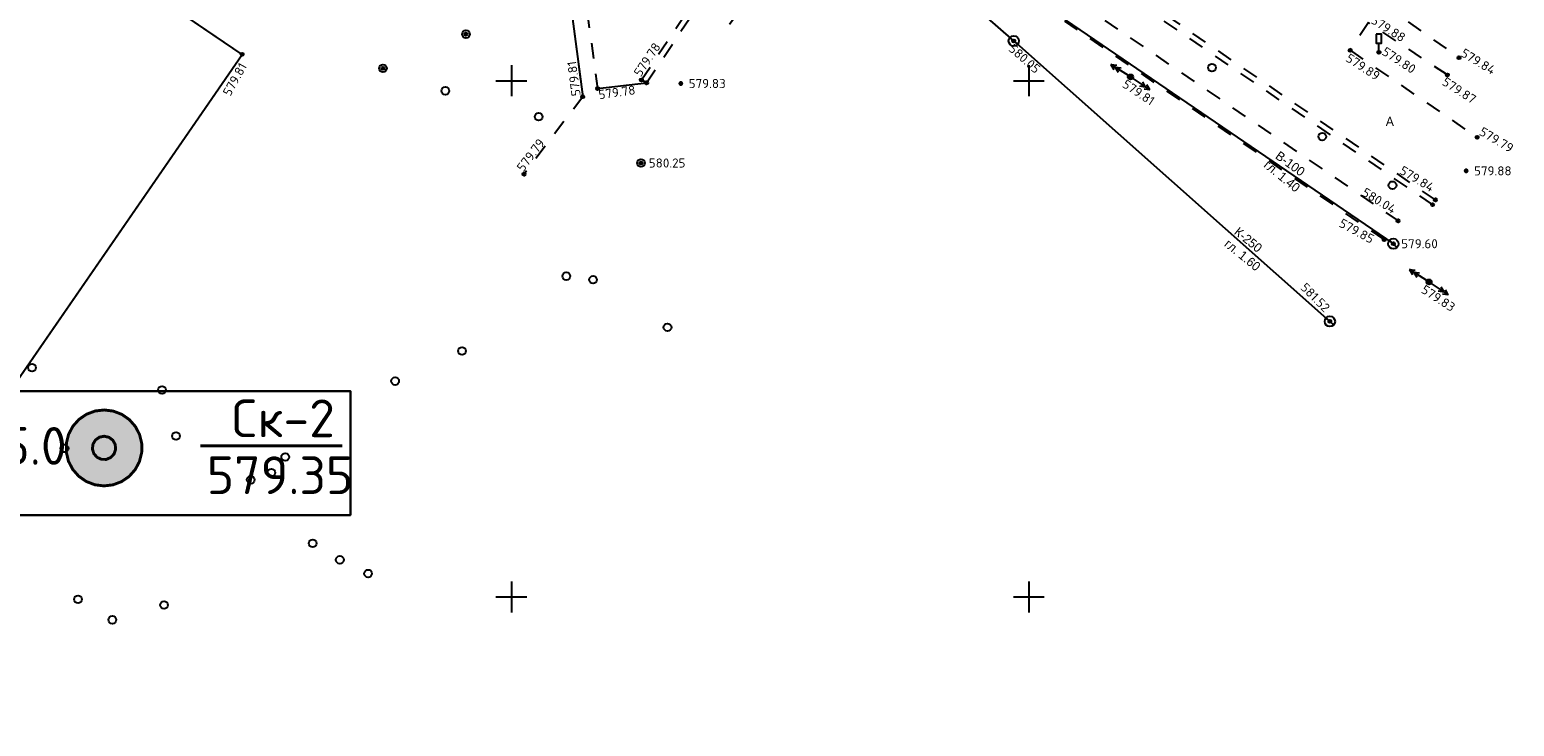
# Model space of a CAD drawing. Header units: metres. Extents: x 548732 to 549770, y 4592490 to 4594056.
# Tile 15 of 61: x 549154 to 549297, y 4592758 to 4592825. Entities that reach past the tile are written whole.
import ezdxf

# ---------------------------------------------------------------- set-up
doc = ezdxf.new("R2010")
doc.units = ezdxf.units.M
doc.header["$PDMODE"] = 32
doc.header["$PDSIZE"] = 0.3
doc.linetypes.add('Д_ТРОТ_ТРУБА', pattern=[3, 1.5, -1.5])
doc.linetypes.add('ДОРОГИ_СТРОЯЩ', pattern=[9, 8, -1])
for name, color, linetype in [('(001) Сетка', 92, 'Continuous'), ('(003) Пункты', 7, 'Continuous'), ('(007) Здания', 7, 'Continuous'), ('(011) Колодцы', 7, 'Continuous'), ('(014) Водопровод', 5, 'ИК_Водопровод -------в--------'), ('(017) Канализация', 32, 'KANALIS_K_1'), ('(022) Возд. Линии', 7, 'Continuous'), ('(025) Дорога', 7, 'Continuous'), ('(026) Д_знаки', 7, 'Continuous'), ('(038) Деревья', 7, 'Continuous'), ('Выработки', 7, 'Continuous')]:
    doc.layers.add(name, color=color, linetype=linetype)
doc.styles.add('BM-431', font='bm431.ttf')
doc.styles.add('D-431', font='d431.ttf')
doc.styles.add('S', font='txtwr', dxfattribs={"oblique": 15})
doc.styles.get("Standard").update_dxf_attribs({"font": 'simplex.shx'})
doc.linetypes.add('KANALIS_K', pattern='A,1,["<",Standard,S=1.8,R=0,X=-0.9,Y=-0.9],3,-1,["К",Standard,S=1.8,R=0,X=-0.9,Y=-0.9],-1,10', length=16)
doc.linetypes.add('KANALIS_K_1', pattern='A,1,[">",Standard,S=1.8,R=0,X=-0.9,Y=-0.9],3,-1,["К",Standard,S=1.8,R=0,X=-0.9,Y=-0.9],-1,10', length=16)
doc.linetypes.add('ИК_Водопровод -------в--------', pattern='A,9,-0.6,["В",Standard,S=1.2,R=0,X=0,Y=-0.6],-1.2', length=10.8)

# ---------------------------------------------------------------- blocks, each defined once
blk = doc.blocks.new('d')
at = {"layer": '(038) Деревья'}
blk.add_ellipse((0, 0), major_axis=(0.265, 0.265), ratio=1, start_param=5.497787, end_param=11.780972, dxfattribs=at)
blk = doc.blocks.new('strela1')
at = {"layer": '(022) Возд. Линии'}
for p, q in [((-2, 0), (-1.5, 0.25)), ((0, 0), (-2, 0)), ((-2, 0), (-1.5, -0.25)), ((-1.5, 0), (-1, 0.25)), ((-1.5, 0), (-1, -0.25))]:
    blk.add_line(p, q, dxfattribs=at)
blk = doc.blocks.new('strela2')
at = {"layer": '(022) Возд. Линии'}
for p, q in [((0, 0), (2, 0)), ((1.5, 0), (1, 0.25)), ((1.5, 0), (1, -0.25)), ((2, 0), (1.5, 0.25)), ((2, 0), (1.5, -0.25))]:
    blk.add_line(p, q, dxfattribs=at)
blk = doc.blocks.new('STOLB')
at = {"layer": '(022) Возд. Линии'}
blk.add_circle((0, 0), 0.25, dxfattribs=at)
blk = doc.blocks.new('I02063')
at = {"linetype": 'Continuous'}
blk.add_lwpolyline([(-0.5, 3.5), (-0.5, 1.8), (0.5, 1.8), (0.5, 3.5)], close=True, dxfattribs=at)
blk.add_lwpolyline([(0.5, 0), (0, 0), (0, 1.8)], dxfattribs=at)
at = {"color": 4, "style": 'S', "oblique": 15}
blk.add_attdef('Z', (1.280972, -0.066143), '', height=2, dxfattribs=at)
blk = doc.blocks.new('I01171')
blk.add_line((-0.722283, 0.697501), (0.702286, -0.69785))
blk.add_circle((0, 0), 1)
at = {"color": 4, "style": 'S', "oblique": 15}
blk.add_attdef('Z', (1.616431, -1.093486), '', height=2, dxfattribs=at)
blk = doc.blocks.new('скв_развед')
at = {"true_color": 0xffffff}
h = blk.add_hatch(color=7, dxfattribs=at)
h.paths.add_polyline_path([(-0.43974, 1.22338), (-0.83164, 0.9992), (-1.12324, 0.65452), (-1.27934, 0.23088), (-1.28118, -0.2206), (-1.12844, -0.64548), (-0.83962, -0.9925), (-0.44952, -1.2198), (-0.00522, -1.29996), (0.43972, -1.22336), (0.83162, -0.99918), (1.12322, -0.6545), (1.27932, -0.23086), (1.28114, 0.22062), (1.12842, 0.6455), (0.8396, 0.99252), (0.4495, 1.21982), (0.0052, 1.3)])
h.paths.add_polyline_path([(-0.39836, -0.03626), (-0.3436, 0.20482), (-0.1576, 0.36766), (0.0886, 0.39008), (0.30094, 0.2635), (0.39834, 0.03628), (0.34358, -0.2048), (0.15758, -0.36764), (-0.08862, -0.39006), (-0.30096, -0.26348)], flags=16)
blk.add_hatch(color=7).paths.add_polyline_path([(0.34358, -0.2048), (0.39834, 0.03628), (0.30094, 0.2635), (0.0886, 0.39008), (-0.1576, 0.36766), (-0.3436, 0.20482), (-0.39836, -0.03626), (-0.30096, -0.26348), (-0.08862, -0.39006), (0.15758, -0.36764)])
at = {"color": 7, "linetype": 'Continuous', "lineweight": 0, "flags": 128}
for points, const_width in [([(0.005208, 1.29999), (-0.306052, 1.263461), (-0.599524, 1.153504), (-0.858155, 0.976509), (-1.066912, 0.742764), (-1.213665, 0.465852), (-1.289883, 0.161866), (-1.291139, -0.151527), (-1.217358, -0.456113), (-1.072829, -0.734192), (-0.865951, -0.969603), (-0.608746, -1.148663), (-0.316164, -1.260968), (-0.005208, -1.29999), (0.306052, -1.263461), (0.599524, -1.153504), (0.858155, -0.976509), (1.066912, -0.742764), (1.213665, -0.465852), (1.289883, -0.161866), (1.291139, 0.151527), (1.217358, 0.456113), (1.072829, 0.734192), (0.865951, 0.969603), (0.608746, 1.148663), (0.316164, 1.260968), (0.005208, 1.29999)], 0.1), ([(0.343593, -0.204802), (0.230588, -0.326848), (0.077711, -0.392379), (-0.088602, -0.390064), (-0.239595, -0.320303), (-0.34916, -0.195159), (-0.398352, -0.036271), (-0.378665, 0.128889), (-0.293504, 0.271763), (-0.157593, 0.367647), (0.005567, 0.399961), (0.167765, 0.363118), (0.300954, 0.263489), (0.382106, 0.1183), (0.397188, -0.047344), (0.343593, -0.204802)], 0.1), ([(0.343593, -0.204802), (0.398352, 0.036271), (0.300954, 0.263489), (0.088602, 0.390064), (-0.157593, 0.367647), (-0.343593, 0.204802), (-0.398352, -0.036271), (-0.300954, -0.263489), (-0.088602, -0.390064), (0.157593, -0.367647), (0.343593, -0.204802)], 0.02)]:
    blk.add_lwpolyline(points, close=True, dxfattribs=dict(at, const_width=const_width))
at = {"color": 7, "linetype": 'Continuous', "lineweight": 0, "true_color": 0xffffff, "const_width": 0.02, "flags": 128}
blk.add_lwpolyline([(0.005208, 1.29999), (-0.439729, 1.223372), (-0.831628, 0.999197), (-1.12322, 0.654505), (-1.279336, 0.230869), (-1.281144, -0.220612), (-1.128428, -0.645485), (-0.839606, -0.992502), (-0.449516, -1.219809), (-0.005208, -1.29999), (0.439729, -1.223372), (0.831628, -0.999197), (1.12322, -0.654505), (1.279336, -0.230869), (1.281144, 0.220612), (1.128428, 0.645485), (0.839606, 0.992502), (0.449516, 1.219809), (0.005208, 1.29999)], close=True, dxfattribs=at)

msp = doc.modelspace()

# ---------------------------------------------------------------- linework, layer by layer
at = {"layer": '(001) Сетка'}
for p, q in [((549200.2, 4592822), (549200.2, 4592819)), ((549250.35, 4592822), (549250.35, 4592819)), ((549198.7, 4592820.5), (549201.7, 4592820.5)), ((549248.85, 4592820.5), (549251.85, 4592820.5)), ((549200.2, 4592772), (549200.2, 4592769)), ((549250.35, 4592772), (549250.35, 4592769)), ((549198.7, 4592770.5), (549201.7, 4592770.5)), ((549248.85, 4592770.5), (549251.85, 4592770.5))]:
    msp.add_line(p, q, dxfattribs=at)
at = {"layer": '(003) Пункты', "color": 7}
for p in [(549195.8, 4592825.01, 579.86), (549248.89, 4592824.35, 580.05), (549174.11, 4592823.05, 579.81), (549281.49, 4592823.45, 579.89), (549284.27, 4592823.25, 579.8), (549292.04, 4592822.73, 579.84), (549187.75, 4592821.7, 579.97), (549290.92, 4592821.06, 579.87), (549208.56, 4592819.75, 579.78), (549212.8, 4592820.58, 579.78), (549213.31, 4592820.3, 579.78), (549216.62, 4592820.23, 579.83), (549260.21, 4592820.87, 579.81), (549207.11, 4592818.95, 579.81), (549293.8, 4592815.01, 579.79), (549212.76, 4592812.53, 580.25), (549201.43, 4592811.45, 579.78), (549292.74, 4592811.77, 579.88), (549289.48, 4592808.5, 579.8), (549289.75, 4592808.96, 579.84), (549286.14, 4592806.93, 580.04), (549284.79, 4592805.11, 579.85), (549285.68, 4592804.71, 579.6), (549289.14, 4592801.01, 579.83), (549279.53, 4592797.19, 581.52)]:
    msp.add_point(p, dxfattribs=at)
at = {"layer": '(007) Здания'}
for p, q in [((549174.11, 4592823.05), (549109.39, 4592866.99)), ((549129.18, 4592757.96), (549174.11, 4592823.05))]:
    msp.add_line(p, q, dxfattribs=at)
at = {"layer": '(007) Здания', "flags": 128}
msp.add_lwpolyline([(549174.11, 4592823.05), (549109.39, 4592866.99), (549064.99, 4592802.61), (549129.18, 4592757.96)], close=True, dxfattribs=at)
at = {"layer": '(014) Водопровод', "flags": 128}
msp.add_lwpolyline([(549222.84, 4592850.59), (549249.08, 4592829.69), (549285.68, 4592804.71)], dxfattribs=at)
at = {"layer": '(017) Канализация', "linetype": 'KANALIS_K'}
msp.add_line((549248.89, 4592824.35), (549248.89, 4592824.35), dxfattribs=at)
at = {"layer": '(017) Канализация', "linetype": 'KANALIS_K', "flags": 128}
msp.add_lwpolyline([(549279.53, 4592797.19), (549248.89, 4592824.35), (549220.14, 4592849.46), (549213.19, 4592854.21), (549203.49, 4592860.78), (549197, 4592865.21), (549179.53, 4592877.26), (549172.82, 4592881.9), (549163.26, 4592888.66), (549152.04, 4592894.12), (549132.63, 4592892.78), (549123.35, 4592888.41), (549105.02, 4592899.82), (549100.56, 4592893.83), (549079.69, 4592881.55)], dxfattribs=at)
at = {"layer": '(025) Дорога', "linetype": 'Д_ТРОТ_ТРУБА'}
for p, q in [((549289.48, 4592808.5), (549234.68, 4592845.97)), ((549289.75, 4592808.96), (549234.99, 4592846.54)), ((549206.72, 4592833.07), (549208.56, 4592819.75)), ((549207.11, 4592818.95), (549201.43, 4592811.45))]:
    msp.add_line(p, q, dxfattribs=at)
at = {"layer": '(025) Дорога', "linetype": 'ByBlock'}
for p, q in [((549205.16, 4592833.98), (549207.11, 4592818.95)), ((549208.56, 4592819.75), (549213.31, 4592820.3)), ((549213.31, 4592820.3), (549212.8, 4592820.58))]:
    msp.add_line(p, q, dxfattribs=at)
at = {"layer": '(025) Дорога', "linetype": 'Д_ТРОТ_ТРУБА'}
for points in [[(549212.8, 4592820.58), (549227.04, 4592841.8), (549227.39, 4592843.51), (549228.28, 4592848.43), (549227.31, 4592850.98), (549226.9, 4592851.45)], [(549213.31, 4592820.3), (549227.47, 4592841.58), (549227.93, 4592843.35), (549228.9, 4592848.26), (549227.86, 4592851.16), (549227.15, 4592851.83)], [(549234.68, 4592845.97), (549232.93, 4592843.26), (549286.14, 4592806.93)], [(549284.79, 4592805.11), (549231.75, 4592841.36), (549221.35, 4592825.95)], [(549206.52, 4592836.13), (549205.16, 4592833.98), (549207.11, 4592818.95)], [(549288.82, 4592834.16), (549284.66, 4592827.93), (549292.04, 4592822.73)], [(549290.92, 4592821.06), (549283.26, 4592826.13), (549281.49, 4592823.45), (549293.8, 4592815.01)]]:
    msp.add_lwpolyline(points, dxfattribs=at)
at = {"color": 1, "lineweight": 30, "flags": 128}
msp.add_lwpolyline([(549149.6, 4592790.43), (549184.6, 4592790.43), (549184.6, 4592778.43), (549149.6, 4592778.43), (549149.6, 4592790.43)], dxfattribs=at)
at = {"layer": 'Выработки', "linetype": 'Continuous', "lineweight": 40, "const_width": 0.292, "flags": 128}
msp.add_lwpolyline([(549170.06, 4592785.14), (549183.81, 4592785.14)], dxfattribs=at)

# ---------------------------------------------------------------- block references
at = {"layer": '(011) Колодцы', "xscale": 0.5, "yscale": 0.5, "zscale": 0.5}
for p in [(549248.89, 4592824.35), (549285.68, 4592804.71, 579.6), (549279.53, 4592797.19, 581.52)]:
    msp.add_blockref('I01171', p, dxfattribs=at)
at = {"layer": '(022) Возд. Линии'}
for name, p, rotation in [('strela2', (549260, 4592821, 579.81), 147.5736450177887), ('STOLB', (549260.21, 4592820.87, 579.81), 51.00522516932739), ('strela1', (549260.42, 4592820.73, 579.81), 146.0492214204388), ('strela2', (549288.93, 4592801.15, 579.83), 147.5736450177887), ('STOLB', (549289.14, 4592801.01, 579.83), 51.00522516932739), ('strela1', (549289.35, 4592800.87, 579.83), 146.0492214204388)]:
    msp.add_blockref(name, p, dxfattribs=dict(at, rotation=rotation))
at = {"layer": '(026) Д_знаки', "xscale": 0.5, "yscale": 0.5, "zscale": 0.5}
msp.add_blockref('I02063', (549284.27, 4592823.25, 579.8), dxfattribs=at)
at = {"layer": '(038) Деревья', "linetype": 'Continuous'}
for p in [(549195.8, 4592825.01), (549187.75, 4592821.7), (549268.1, 4592821.77), (549193.8, 4592819.52), (549202.84, 4592817.01), (549278.79, 4592815.09), (549212.76, 4592812.53), (549285.6, 4592810.38), (549205.52, 4592801.57), (549208.12, 4592801.22), (549215.33, 4592796.62), (549195.42, 4592794.32), (549153.74, 4592792.7), (549166.34, 4592790.55), (549188.93, 4592791.4), (549156.89, 4592784.88), (549167.7, 4592786.08), (549178.28, 4592784.05), (549174.94, 4592781.84), (549176.94, 4592782.53), (549180.94, 4592775.69), (549183.57, 4592774.09), (549186.31, 4592772.76), (549158.2, 4592770.27), (549166.54, 4592769.71), (549161.53, 4592768.28)]:
    msp.add_blockref('d', p, dxfattribs=at)
at = {"layer": 'Выработки', "xscale": 2.830003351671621, "yscale": 2.830003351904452, "zscale": 5.660006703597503}
msp.add_blockref('скв_развед', (549160.72, 4592784.93, -474.89), dxfattribs=at)

# ---------------------------------------------------------------- texts
at = {"layer": '(003) Пункты', "color": 7}
for s, rotation, p in [('579.88', 327.6727, (549283.42, 4592826.14, 579.88)), ('579.78', 56.3703, (549212.73, 4592820.81, 579.78)), ('580.05', 318.6978, (549248.31, 4592823.48, 580.05)), ('579.81', 97.7254, (549206.92, 4592819.07, 579.81)), ('579.89', 326.7414, (549280.98, 4592822.46)), ('579.80', 326.9385, (549284.49, 4592823.09, 579.8)), ('579.84', 328.7522, (549292.13, 4592822.93, 579.84)), ('579.81', 60.8802, (549172.95, 4592818.93, 579.81)), ('579.78', 7.8301, (549208.71, 4592818.7, 579.78)), ('579.81', 326.1553, (549259.33, 4592819.95, 579.81)), ('579.87', 327.0088, (549290.32, 4592820.17, 579.87)), ('579.79', 329.4111, (549293.92, 4592815.31, 579.79)), ('579.79', 52.8696, (549201.35, 4592811.61, 579.78)), ('579.84', 329.0265, (549286.19, 4592811.55, 579.84)), ('580.04', 328.3791, (549282.55, 4592809.44, 580.04)), ('579.85', 331.4455, (549280.33, 4592806.42, 579.85)), ('581.52', 314.9547, (549276.61, 4592800.39, 581.52)), ('579.83', 326.8611, (549288.29, 4592800.04, 579.83))]:
    msp.add_text(s, height=0.88, rotation=rotation, dxfattribs=at).set_placement(p)
for s, p in [('579.83', (549217.38, 4592819.79, 579.83)), ('580.25', (549213.52, 4592812.09, 580.25)), ('579.88', (549293.5, 4592811.33, 579.88)), ('579.60', (549286.44, 4592804.27, 579.6))]:
    msp.add_text(s, height=0.88, dxfattribs=at).set_placement(p)
at = {"layer": '(014) Водопровод', "color": 0, "linetype": 'Continuous', "style": 'D-431'}
for s, rotation, p in [('гл. 1.40', 320.838, (549273.04, 4592812.2)), ('В-100', 323.9197, (549274.16, 4592813.04))]:
    msp.add_text(s, height=0.88, rotation=rotation, dxfattribs=at).set_placement(p)
at = {"layer": '(017) Канализация', "color": 0, "linetype": 'Continuous', "style": 'D-431'}
for s, p in [('К-250', (549270.17, 4592805.71)), ('гл. 1.60', (549269.22, 4592804.55))]:
    msp.add_text(s, height=0.875, rotation=320.836, dxfattribs=at).set_placement(p)
at = {"layer": '(025) Дорога', "linetype": 'ДОРОГИ_СТРОЯЩ', "style": 'BM-431'}
msp.add_text('A', height=0.875, dxfattribs=at).set_placement((549284.95, 4592816.13))
at = {"layer": 'Выработки', "char_height": 3.6535, "attachment_point": 7}
for s, insert in [('{\\fISOCPEUR|b1|i0|c0|p34;C\\fISOCPEUR|b1|i0|c204|p34;к\\fISOCPEUR|b1|i0|c0|p34;-2}', (549172.98, 4592785.97)), ('{\\fISOCPEUR|b1|i0|c0|p34;5.0}', (549150.86, 4592783.3))]:
    msp.add_mtext(s, dxfattribs=dict(at, insert=insert))
at = {"layer": 'Выработки', "linetype": 'Continuous', "lineweight": 40, "insert": (549170.67, 4592780.46), "char_height": 3.6535, "attachment_point": 7}
msp.add_mtext('{\\fISOCPEUR|b1|i0|c0|p34;579.35}', dxfattribs=at)

doc.saveas('drawing.dxf')
